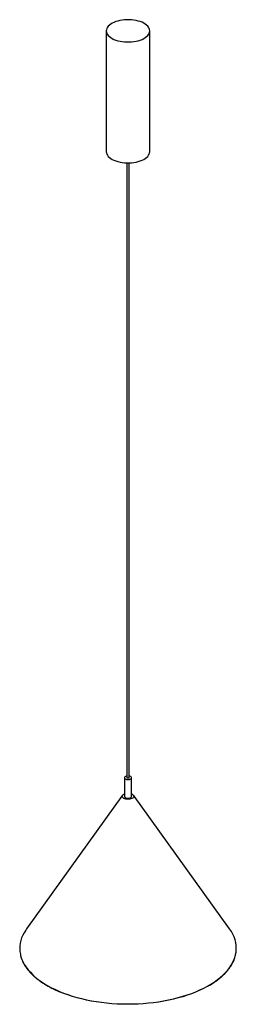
# Paper-space layout '_Trimétrica' of a CAD drawing. Header units: millimetres. Extents: x -478 to -179, y -1159 to 203.
import ezdxf

# ---------------------------------------------------------------- set-up
doc = ezdxf.new("R2010")
doc.units = ezdxf.units.MM

psp = doc.layouts.new('_Trimétrica')

# ---------------------------------------------------------------- linework, layer by layer
at = {"color": 7, "linetype": 'Continuous', "lineweight": 25}
for p, q in [((-358.1, 187.6), (-358.1, 20.4)), ((-298.1, 20.4), (-298.1, 187.6)), ((-329.6, 5), (-329.6, -845.3)), ((-326.6, -845.3), (-326.6, 5)), ((-333.1, -845.3), (-333.1, -871)), ((-323.1, -871), (-323.1, -845.3)), ((-335.6, -869.6), (-468.4, -1054.5)), ((-187.8, -1054.5), (-320.6, -869.6))]:
    psp.add_line(p, q, dxfattribs=at)
at = {"color": 7, "linetype": 'Continuous', "lineweight": 25, "flags": 128}
for points in [[(-342.1, 173.9), (-339.1, 173.2), (-336.1, 172.7), (-332.9, 172.3), (-329.7, 172.2), (-326.4, 172.2), (-323.2, 172.3), (-320, 172.7), (-316.9, 173.2), (-314, 173.9), (-311.2, 174.8), (-308.6, 175.8), (-306.3, 177), (-304.2, 178.3), (-302.4, 179.6), (-300.8, 181.1), (-299.6, 182.7), (-298.8, 184.3), (-298.3, 185.9), (-298.1, 187.6), (-298.3, 189.3), (-298.8, 190.9), (-299.7, 192.5), (-300.9, 194.1), (-302.4, 195.6), (-304.2, 197), (-306.4, 198.2), (-308.7, 199.4), (-311.3, 200.4), (-314.1, 201.2), (-317, 201.9), (-320.1, 202.5), (-323.3, 202.8), (-326.5, 203), (-329.8, 203), (-333, 202.8), (-336.2, 202.5), (-339.3, 201.9), (-342.2, 201.2), (-345, 200.4), (-347.6, 199.3), (-349.9, 198.2), (-352, 196.9), (-353.8, 195.5), (-355.3, 194), (-356.5, 192.5), (-357.4, 190.9), (-357.9, 189.2), (-358.1, 187.6), (-357.9, 185.9), (-357.4, 184.2), (-356.5, 182.6), (-355.3, 181.1), (-353.8, 179.6), (-351.9, 178.2), (-349.8, 176.9), (-347.5, 175.8), (-344.9, 174.8), (-342.1, 173.9)], [(-358.1, 20.4), (-358.1, 20.4), (-357.9, 18.7), (-357.4, 17.1), (-356.5, 15.5), (-355.3, 13.9), (-353.8, 12.4), (-351.9, 11.1), (-349.8, 9.8), (-347.5, 8.6), (-344.9, 7.6), (-342.1, 6.8)], [(-342.1, 6.8), (-339.1, 6.1), (-336.1, 5.5), (-332.9, 5.2), (-329.7, 5), (-326.4, 5), (-323.2, 5.2), (-320, 5.6), (-316.9, 6.1), (-314, 6.8), (-311.2, 7.7), (-308.6, 8.7), (-306.3, 9.8), (-304.2, 11.1), (-302.4, 12.5), (-300.8, 14), (-299.6, 15.5), (-298.8, 17.1), (-298.3, 18.8), (-298.1, 20.4)], [(-329.6, -842.8), (-330.7, -843.1), (-331.7, -843.5), (-332.5, -844.1), (-333, -844.8), (-333.1, -845.5), (-332.8, -846.2), (-332.2, -846.8), (-331.3, -847.3)], [(-331.3, -847.3), (-330.1, -847.7), (-328.8, -847.9), (-327.4, -847.9), (-326.1, -847.7), (-325, -847.3), (-324, -846.8), (-323.4, -846.2), (-323.1, -845.5), (-323.2, -844.8), (-323.6, -844.1), (-324.4, -843.6), (-325.5, -843.1), (-326.6, -842.8)], [(-326.6, -845.3), (-326.6, -845.4), (-326.8, -845.7), (-327.1, -845.9), (-327.6, -846), (-328.2, -846.1), (-328.8, -846), (-329.2, -845.8), (-329.5, -845.5), (-329.6, -845.3)], [(-323, -867.8), (-321.8, -868.5), (-320.9, -869.2), (-320.3, -870.1), (-320.1, -870.9), (-320.3, -871.8), (-320.8, -872.7), (-321.6, -873.5), (-322.8, -874.1), (-324.2, -874.6), (-325.8, -875), (-327.5, -875.1), (-329.2, -875.1), (-330.9, -874.9), (-332.5, -874.5), (-333.8, -873.9), (-334.9, -873.2), (-335.6, -872.4), (-336, -871.5), (-336.1, -870.6), (-335.7, -869.8), (-335, -869), (-334, -868.2), (-333.1, -867.8)], [(-331.3, -873), (-330.1, -873.4), (-328.8, -873.6), (-327.4, -873.6), (-326.1, -873.4), (-325, -873), (-324, -872.5), (-323.4, -871.9), (-323.1, -871.2), (-323.1, -871)], [(-468.4, -1054.5), (-469.4, -1056), (-471.6, -1059.6), (-473.5, -1063.2), (-475, -1066.8), (-476.2, -1070.5), (-477.1, -1074.3), (-477.5, -1078), (-477.7, -1081.8), (-477.4, -1085.5), (-476.8, -1089.3), (-476.6, -1090.4)], [(-216.1, -1132.6), (-218.7, -1134.1), (-223.8, -1136.7), (-229.1, -1139.3), (-234.7, -1141.7), (-240.4, -1144), (-246.4, -1146.1), (-252.6, -1148.1), (-258.9, -1149.9), (-265.4, -1151.5), (-272.1, -1153), (-278.9, -1154.4), (-285.8, -1155.5), (-292.8, -1156.5), (-299.9, -1157.3), (-307.1, -1157.9), (-314.3, -1158.3), (-321.5, -1158.6), (-328.8, -1158.6), (-336.1, -1158.5), (-343.3, -1158.3), (-350.5, -1157.8), (-357.7, -1157.1), (-364.7, -1156.3), (-371.7, -1155.3), (-378.6, -1154.1), (-385.4, -1152.8), (-392, -1151.2), (-398.5, -1149.5), (-404.8, -1147.7), (-411, -1145.7), (-416.9, -1143.5), (-422.6, -1141.2)]]:
    psp.add_lwpolyline(points, dxfattribs=at)
at = {"color": 8, "linetype": 'Continuous', "lineweight": 25, "flags": 128}
for points in [[(-422.9, -1140.8), (-417.2, -1143.1), (-411.2, -1145.2), (-405.1, -1147.2), (-398.7, -1149.1), (-392.2, -1150.8), (-385.6, -1152.3), (-378.8, -1153.7), (-371.9, -1154.9), (-364.8, -1155.9), (-357.7, -1156.7), (-350.6, -1157.4), (-343.3, -1157.8), (-336.1, -1158.1), (-328.8, -1158.2), (-321.5, -1158.2), (-314.3, -1157.9), (-307, -1157.5), (-299.8, -1156.8), (-292.7, -1156), (-285.7, -1155.1), (-278.8, -1153.9), (-271.9, -1152.6), (-265.3, -1151.1), (-258.7, -1149.4), (-252.4, -1147.6), (-246.2, -1145.6), (-240.2, -1143.5), (-234.4, -1141.2), (-228.8, -1138.8), (-223.5, -1136.3), (-218.4, -1133.6), (-213.6, -1130.8), (-209, -1127.8), (-204.8, -1124.8), (-200.8, -1121.6), (-197.1, -1118.4), (-193.8, -1115.1), (-190.7, -1111.7), (-188, -1108.2), (-185.6, -1104.6), (-183.6, -1101), (-181.9, -1097.4), (-180.5, -1093.7), (-179.5, -1090), (-178.8, -1086.3), (-178.8, -1085.8)], [(-476.6, -1090.4), (-475.9, -1093), (-474.6, -1096.7), (-473, -1100.3), (-471, -1103.9), (-468.7, -1107.5), (-466, -1111), (-463, -1114.4), (-459.7, -1117.8), (-456.1, -1121), (-452.2, -1124.2), (-448, -1127.2), (-443.5, -1130.2), (-438.7, -1133), (-433.7, -1135.7), (-428.4, -1138.3), (-422.9, -1140.8)]]:
    psp.add_lwpolyline(points, dxfattribs=at)
at = {"color": 7, "linetype": 'Continuous', "lineweight": 25}
for centre, radius, start, end in [((-330.7, -870.7), 2.37, 187.786, 257.3791), ((-223.4, -1081.7), 44.8, 354.663, 37.4118), ((-366.5, -1006.6), 145.9, 238.3194, 247.3521)]:
    psp.add_arc(centre, radius, start, end, dxfattribs=at)
for points, knots in [([(-215.7, -1132.5), (-215.6, -1132.4), (-213.8, -1131.4), (-210.8, -1129.5), (-206.6, -1126.6), (-202.7, -1123.7), (-199.1, -1120.7), (-195.7, -1117.6), (-192.6, -1114.4), (-189.9, -1111.1), (-187.4, -1107.8), (-185.2, -1104.4), (-183.3, -1101), (-181.7, -1097.5), (-180.4, -1094), (-179.5, -1090.5), (-178.9, -1087.9), (-178.8, -1086.4), (-178.8, -1086.1)], [0, 0, 0, 0, 0.008304, 0.078031, 0.147761, 0.217492, 0.287223, 0.35695, 0.426668, 0.496373, 0.566058, 0.635715, 0.705337, 0.774917, 0.84445, 0.913933, 0.983369, 1, 1, 1, 1]), ([(-476.6, -1090.7), (-476.5, -1091.3), (-476.1, -1093), (-475.1, -1095.9), (-473.7, -1099.4), (-471.9, -1102.8), (-469.9, -1106.2), (-467.5, -1109.6), (-464.9, -1112.9), (-461.9, -1116.1), (-458.7, -1119.2), (-455.2, -1122.3), (-451.4, -1125.3), (-447.6, -1128), (-444.8, -1129.8), (-443.5, -1130.6)], [0, 0, 0, 0, 0.0390185, 0.1196009, 0.2002316, 0.280917, 0.3616577, 0.4424496, 0.5232857, 0.6041577, 0.6850569, 0.7659758, 0.8469076, 0.9278469, 1, 1, 1, 1])]:
    psp.add_open_spline(points, degree=3, knots=knots, dxfattribs=at)

doc.saveas('drawing.dxf')
